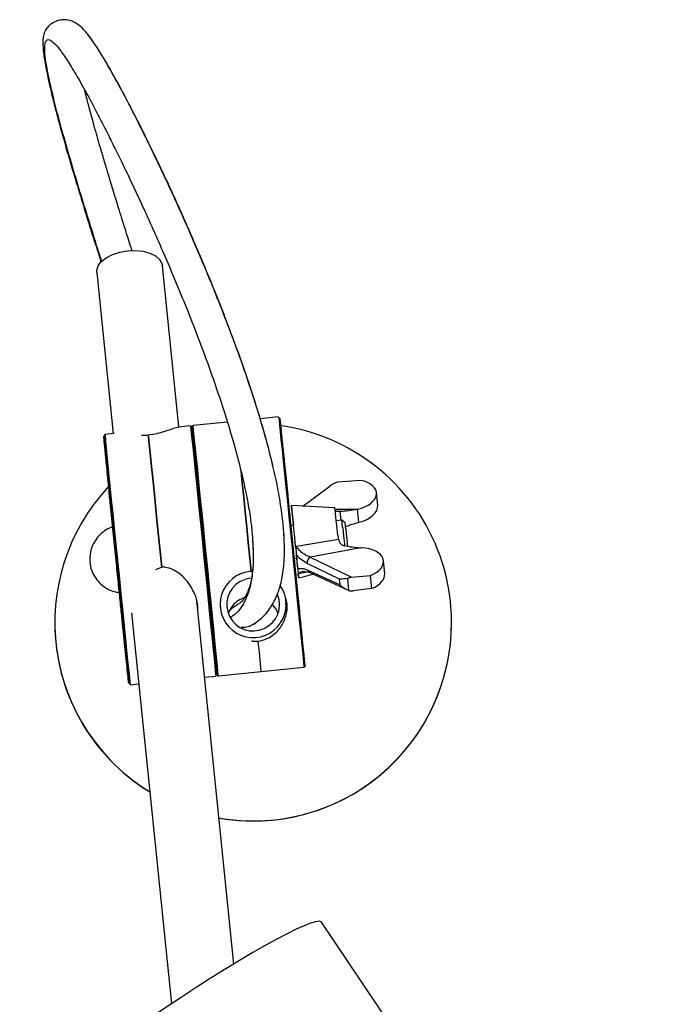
# Model space of a CAD drawing. Header units: millimetres. Extents: x 287 to 835, y 122 to 752.
# Tile 2 of 3: x 287 to 386, y 398 to 546. Entities that reach past the tile are written whole.
import ezdxf

# ---------------------------------------------------------------- set-up
doc = ezdxf.new("R2010")
doc.units = ezdxf.units.MM

msp = doc.modelspace()

# ---------------------------------------------------------------- linework, layer by layer
at = {"color": 8, "linetype": 'Continuous', "lineweight": 25}
for p, q in [((297.61, 543.64), (297.43, 543.9)), ((334.64, 472.38), (337.93, 472.35)), ((335.58, 470.68), (335.45, 472.02)), ((329.2, 462.65), (330.39, 462.92)), ((316.79, 447.38), (316.79, 447.41)), ((317.01, 447.2), (317.01, 447.2))]:
    msp.add_line(p, q, dxfattribs=at)
at = {"color": 7, "linetype": 'Continuous', "lineweight": 25}
for p, q in [((311.04, 484.79), (308.56, 509.12)), ((298.61, 508.11), (301.09, 483.78)), ((318.37, 485.53), (313.19, 485)), ((326.12, 486.31), (323.34, 486.03)), ((301.25, 483.8), (299.85, 483.66)), ((312.79, 484.96), (310.97, 484.78)), ((313.19, 485), (313.19, 485)), ((338.53, 476.72), (335.02, 476.45)), ((329.8, 472.85), (333.87, 475.85)), ((341.1, 472.96), (340.91, 474.87)), ((334.62, 472.6), (328.05, 472.94)), ((328.11, 472.3), (328.13, 472.09)), ((328.13, 472.09), (328.35, 469.95)), ((337.93, 472.35), (338.06, 472.38)), ((338.26, 470.38), (338.06, 472.38)), ((335.69, 470.7), (334.83, 470.61)), ((336.18, 470.3), (335.69, 470.7)), ((338.26, 470.38), (338.13, 470.35)), ((328.35, 469.95), (328.01, 469.92)), ((314.65, 468.57), (314.48, 468.55)), ((322.22, 467.26), (322.23, 466.75)), ((335.18, 467.77), (328.8, 466.71)), ((335.05, 468.39), (335.18, 467.77)), ((328.8, 466.71), (328.68, 466.78)), ((338.53, 466.55), (330.9, 465.14)), ((338.53, 466.55), (338.66, 466.54)), ((328.31, 464.92), (328.86, 464.98)), ((329.02, 463.36), (328.81, 465.48)), ((330.9, 465.14), (337.16, 462.08)), ((342.17, 462.67), (341.97, 464.58)), ((308.44, 463.61), (307.48, 463.23)), ((329.85, 463.03), (330.73, 462.85)), ((335.32, 461.79), (330.44, 464.18)), ((330.54, 463.18), (335.41, 460.92)), ((330.73, 462.85), (336.62, 460.12)), ((329.1, 462.59), (329.2, 462.65)), ((329.16, 461.99), (331.35, 462.56)), ((335.41, 460.92), (335.32, 461.79)), ((336.53, 461.88), (336.71, 460.09)), ((337.16, 462.08), (340.01, 462.36)), ((340.21, 460.39), (340.01, 462.36)), ((340.21, 460.39), (337.37, 460.03)), ((319.34, 403.64), (313.73, 458.5)), ((320.31, 458.75), (320.91, 459.02)), ((327.16, 458.79), (327.34, 458.01)), ((327.34, 457.57), (327.27, 458.32)), ((317.27, 457.97), (317.27, 457.54)), ((327.34, 457.57), (327.17, 458.19)), ((327.27, 456.86), (327.27, 457.97)), ((327.34, 458.01), (327.29, 457.5)), ((327.34, 457.57), (327.29, 457.07)), ((292.27, 455.26), (292.27, 455.24)), ((303.86, 456.69), (309.9, 397.62)), ((352.27, 455.24), (352.27, 455.26)), ((317.01, 447.2), (323.47, 447.85)), ((323.47, 447.85), (329.94, 448.5)), ((329.94, 448.51), (329.94, 448.5)), ((330.12, 448.73), (330.11, 448.64)), ((314.91, 446.98), (316.61, 447.16)), ((303.68, 445.85), (304.96, 445.98)), ((385.51, 331.53), (332.6, 409.97))]:
    msp.add_line(p, q, dxfattribs=at)
at = {"color": 7, "linetype": 'Continuous', "lineweight": 25, "flags": 128}
for points in [[(298.61, 508.11), (298.61, 508.43), (298.82, 509.12), (299.31, 509.78), (300.05, 510.37), (300.99, 510.86), (302.09, 511.21), (303.27, 511.42), (304.47, 511.47), (305.62, 511.34), (306.65, 511.06), (307.5, 510.64), (308.12, 510.1)], [(308.12, 510.1), (308.48, 509.47), (308.56, 509.12)], [(326.12, 486.31), (326.13, 486.2), (326.18, 485.79), (326.25, 485.09), (326.36, 484.11), (326.48, 482.87), (326.64, 481.39), (326.81, 479.68), (327.01, 477.78), (327.22, 475.72), (327.44, 473.53), (327.67, 471.24), (327.91, 468.89), (328.15, 466.51), (328.39, 464.16), (328.62, 461.85), (328.84, 459.63), (329.05, 457.53), (329.25, 455.59), (329.42, 453.83), (329.58, 452.29), (329.71, 450.99), (329.81, 449.94), (329.88, 449.17), (329.93, 448.69), (329.94, 448.51)], [(299.97, 482.57), (299.9, 483.21), (299.86, 483.58), (299.85, 483.64), (299.87, 483.41), (299.92, 482.89), (299.96, 482.54)], [(306.4, 483.59), (306.48, 482.8), (306.6, 481.73), (306.73, 480.4), (306.9, 478.83), (307.08, 477.04), (307.28, 475.07), (307.5, 472.95), (307.72, 470.7), (307.96, 468.37), (308.2, 466), (308.44, 463.61)], [(308.44, 463.61), (308.2, 466), (307.96, 468.37), (307.72, 470.7), (307.5, 472.95), (307.28, 475.07), (307.08, 477.04), (306.9, 478.83), (306.73, 480.4), (306.6, 481.73), (306.48, 482.8), (306.4, 483.59)], [(312.79, 484.96), (312.8, 484.89), (312.84, 484.52), (312.91, 483.87), (313.01, 482.93), (313.13, 481.73), (313.28, 480.28), (313.45, 478.6), (313.64, 476.73)], [(321.98, 462.96), (321.77, 464.98), (321.54, 467.33), (321.3, 469.67), (321.07, 471.97), (320.84, 474.18), (320.63, 476.28), (320.44, 478.14)], [(320.44, 478.12), (320.63, 476.28), (320.84, 474.18), (321.07, 471.97), (321.3, 469.67), (321.54, 467.33), (321.77, 464.98), (321.98, 462.96)], [(313.64, 476.73), (313.85, 474.69), (314.07, 472.52), (314.31, 470.24), (314.54, 467.9), (314.78, 465.52), (315.02, 463.16), (315.25, 460.84), (315.48, 458.6), (315.69, 456.49), (315.89, 454.52), (316.07, 452.73), (316.22, 451.16), (316.36, 449.82), (316.46, 448.73), (316.54, 447.92), (316.59, 447.4), (316.61, 447.17), (316.61, 447.16)], [(328.68, 466.78), (328.55, 468.11), (328.42, 469.39), (328.3, 470.57), (328.2, 471.56), (328.12, 472.31), (328.07, 472.78), (328.05, 472.94), (328.07, 472.78), (328.11, 472.3)], [(335.05, 468.39), (334.95, 469.38), (334.86, 470.3), (334.77, 471.12), (334.7, 471.78), (334.65, 472.26), (334.63, 472.54), (334.62, 472.6)], [(335.81, 469.61), (335.89, 468.83), (335.97, 467.96), (336.06, 467.13), (336.09, 466.86)], [(336.27, 469.41), (336.35, 468.67), (336.43, 467.88), (336.5, 467.14), (336.54, 466.75)], [(315.15, 463.59), (315.13, 463.76), (315.09, 464.2), (315.02, 464.87), (314.94, 465.69), (314.85, 466.55), (314.77, 467.36), (314.7, 468.01), (314.66, 468.43), (314.65, 468.57)], [(328.85, 464.98), (328.9, 464.44), (329.01, 463.43), (329.09, 462.66), (329.14, 462.17), (329.16, 461.99), (329.14, 462.14), (329.1, 462.59)], [(322, 461.96), (321.32, 461.85), (320.31, 461.45)], [(302.82, 454.08), (303.01, 452.21), (303.18, 450.54), (303.33, 449.09), (303.46, 447.88), (303.55, 446.95), (303.62, 446.29), (303.67, 445.93), (303.68, 445.86), (303.66, 446.09), (303.61, 446.62), (303.53, 447.43), (303.46, 448.09)], [(332.6, 409.97), (332.56, 410.01), (332.25, 410.11), (331.72, 410.04), (330.95, 409.81), (329.97, 409.43), (328.78, 408.9), (327.4, 408.22), (325.84, 407.4), (324.11, 406.44), (322.24, 405.37)], [(322.24, 405.37), (320.23, 404.19), (318.13, 402.9), (315.93, 401.54), (313.67, 400.1), (311.38, 398.6), (309.06, 397.06), (306.76, 395.5), (304.48, 393.93), (302.26, 392.37), (300.12, 390.83), (298.08, 389.32), (296.15, 387.87), (294.37, 386.49), (292.75, 385.2), (291.3, 384), (290.04, 382.91), (288.98, 381.93), (288.14, 381.09), (287.52, 380.39), (287.12, 379.83), (286.96, 379.43), (287, 379.22)]]:
    msp.add_lwpolyline(points, dxfattribs=at)
at = {"color": 8, "linetype": 'Continuous', "lineweight": 25, "flags": 128}
for points in [[(317.01, 447.2), (316.99, 447.38), (316.95, 447.87), (316.87, 448.63), (316.77, 449.68), (316.64, 450.98), (316.49, 452.52), (316.31, 454.28), (316.12, 456.22), (315.91, 458.32), (315.69, 460.54), (315.45, 462.85), (315.22, 465.21), (314.98, 467.58), (314.74, 469.93), (314.51, 472.22), (314.28, 474.41), (314.07, 476.48), (313.88, 478.38), (313.7, 480.08), (313.55, 481.56), (313.42, 482.81), (313.32, 483.78), (313.25, 484.48), (313.2, 484.89), (313.19, 485)], [(300.71, 475.42), (300.52, 477.3), (300.35, 478.97), (300.2, 480.42), (300.07, 481.62), (299.97, 482.56), (299.97, 482.57)], [(303.46, 448.09), (303.42, 448.51), (303.29, 449.85), (303.13, 451.43), (302.95, 453.21), (302.76, 455.18), (302.55, 457.3), (302.32, 459.53), (302.09, 461.85), (301.85, 464.22), (301.61, 466.59), (301.37, 468.93), (301.14, 471.21), (300.92, 473.39), (300.71, 475.42)]]:
    msp.add_lwpolyline(points, dxfattribs=at)
at = {"color": 7, "linetype": 'Continuous', "lineweight": 25}
for centre, radius, start, end in [((322.27, 455.26), 30, 260.03, 82.3545), ((322.27, 455.26), 29.99, 136.9673, 238.5693), ((224.71, 458.6), 111.64, 5.6628, 6.2217), ((259.22, 461.84), 77.43, 5.6108, 6.2731), ((190.33, 455.12), 111.64, 5.6628, 6.2217), ((331.57, 464.22), 1.14, 126.2642, 182.3096), ((322.27, 457.97), 5, 91.4152, 119.3686), ((322.27, 457.97), 5, 119.3758, 35.0388), ((322.27, 457.97), 4, 119.3765, 22.115), ((322.27, 455.26), 4, 119.3681, 153.4877), ((322.27, 455.26), 4, 19.7964, 42.8033), ((322.27, 455.25), 30, 180.0012, 238.5722), ((322.27, 455.25), 30, 260.0368, 359.9958), ((-57.82, 413.23), 382.87, 5.1888, 5.8764), ((-57.82, 413.23), 382.87, 5.1888, 5.8764)]:
    msp.add_arc(centre, radius, start, end, dxfattribs=at)
at = {"color": 8, "linetype": 'Continuous', "lineweight": 25}
msp.add_arc((330.93, 463.18), 0.39, 181.1126, 240.2079, dxfattribs=at)
at = {"color": 7, "linetype": 'Continuous', "lineweight": 25}
for centre, major_axis, ratio, start_param, end_param in [((336.93, 474.53), (3.99, 0.31), 0.574696, 2.022894, 2.397164), ((336.93, 474.53), (3.99, 0.31), 0.574696, 4.95496, 7.395298), ((337.13, 472.51), (3.97, 0.48), 0.57475, 4.930444, 6.270926), ((337.99, 464.24), (3.99, 0.31), 0.574696, 5.199393, 7.639731), ((337.21, 461.47), (1.01, 0.11), 0.603744, 1.553858, 2.249108), ((338.19, 462.21), (3.97, 0.48), 0.57475, 5.174877, 6.270926), ((337.3, 460.64), (1.01, 0.13), 0.603463, 4.012945, 4.708194)]:
    msp.add_ellipse(centre, major_axis=major_axis, ratio=ratio, start_param=start_param, end_param=end_param, dxfattribs=at)
for points, knots in [([(297.6, 543.7), (297.28, 544.11), (296.69, 544.85), (295.79, 545.63), (294.98, 546.1), (294.17, 546.31), (293.52, 546.34), (292.59, 546.17), (291.78, 545.79), (291.12, 545.19), (290.78, 544.61), (290.65, 544.27), (290.52, 543.78), (290.46, 543.13), (290.48, 542.34), (290.55, 541.47), (290.67, 540.59), (290.86, 539.45), (291.14, 538), (291.54, 536.2), (292.05, 534.07), (292.68, 531.67), (293.39, 529.05), (294.18, 526.27), (295.03, 523.39), (295.92, 520.42), (297, 516.9), (298.13, 513.29), (298.94, 510.76), (299.28, 509.68)], [0, 0, 0, 0, 0.071891, 0.130913, 0.177725, 0.213968, 0.241879, 0.261019, 0.284691, 0.304104, 0.322373, 0.340688, 0.360972, 0.394964, 0.43525, 0.45787, 0.482977, 0.510393, 0.540147, 0.572534, 0.607462, 0.645056, 0.685218, 0.727787, 0.773189, 0.820123, 0.869612, 0.944529, 1, 1, 1, 1]), ([(297.43, 543.9), (297.37, 543.99), (297.17, 544.28), (297.01, 544.42), (296.91, 544.52)], [0, 0, 0, 0, 0.319213, 1, 1, 1, 1]), ([(300.23, 539.54), (300.03, 539.9), (299.37, 541.04), (298.48, 542.46), (297.87, 543.3), (297.61, 543.64)], [0, 0, 0, 0, 0.2113141, 0.67454, 1, 1, 1, 1]), ([(293.17, 541.61), (293.54, 541.08), (294.26, 540.05), (295.65, 537.78), (297.18, 535.05), (298.65, 532.27), (300.01, 529.63), (301.19, 527.26), (302.41, 524.8), (303.68, 522.15), (305.01, 519.31), (306.4, 516.3), (307.83, 513.09), (309.34, 509.63), (310.94, 505.84), (312.6, 501.76), (314.31, 497.34), (315.91, 492.99), (317.33, 488.86), (318.55, 485.02), (319.67, 481.17), (320.62, 477.46), (321.34, 474.12), (321.82, 471.32), (322.1, 469.05), (322.18, 467.84), (322.22, 467.26)], [0, 0, 0, 0, 0.066469, 0.129838, 0.194641, 0.259268, 0.302322, 0.343802, 0.3834, 0.423555, 0.465472, 0.505757, 0.544433, 0.585797, 0.626919, 0.668033, 0.710555, 0.753486, 0.786003, 0.818832, 0.852361, 0.886105, 0.918794, 0.948724, 0.975491, 1, 1, 1, 1]), ([(325.24, 479.01), (324.95, 480.19), (324.37, 482.55), (323.29, 486.27), (322.13, 489.96), (320.92, 493.56), (319.55, 497.36), (318.07, 501.31), (316.48, 505.32), (314.97, 508.99), (313.54, 512.35), (312.21, 515.39), (310.73, 518.72), (309.08, 522.3), (307.33, 525.98), (305.68, 529.35), (304.2, 532.26), (302.83, 534.88), (301.57, 537.23), (300.77, 538.63), (300.38, 539.32)], [0, 0, 0, 0, 0.042469, 0.085974, 0.127995, 0.169409, 0.210438, 0.263358, 0.315461, 0.367131, 0.416022, 0.464071, 0.509531, 0.581786, 0.656367, 0.727218, 0.801771, 0.866205, 0.933748, 1, 1, 1, 1]), ([(303.95, 511.46), (303.9, 511.62), (303.55, 512.7), (302.88, 514.83), (301.96, 517.77), (301.12, 520.49), (300.39, 522.91), (299.74, 525.06), (299.02, 527.51), (298.26, 530.16), (297.51, 532.92), (297.02, 534.78), (296.82, 535.62), (296.8, 535.71)], [0, 0, 0, 0, 0.0202582, 0.144463, 0.2777239, 0.39805, 0.4867011, 0.5769452, 0.6608178, 0.7808694, 0.8904701, 0.9893467, 1, 1, 1, 1]), ([(330.12, 448.73), (330.12, 448.77), (330.11, 448.87), (330.05, 449.52), (329.93, 450.71), (329.78, 452.26), (329.62, 453.89), (329.47, 455.35), (329.31, 457.02), (329.12, 458.88), (328.91, 460.92), (328.7, 463.11), (328.47, 465.39), (328.23, 467.72), (327.99, 470.05), (327.76, 472.31), (327.54, 474.48), (327.34, 476.49), (327.15, 478.32), (326.99, 479.95), (326.84, 481.37), (326.68, 482.93), (326.53, 484.41), (326.41, 485.5), (326.35, 486.04), (326.34, 486.08), (326.34, 486.1)], [0, 0, 0, 0, 0.042803, 0.09123, 0.145796, 0.206804, 0.239759, 0.274258, 0.310201, 0.347441, 0.385789, 0.425012, 0.464841, 0.50498, 0.545119, 0.584948, 0.624171, 0.662519, 0.699759, 0.735702, 0.770201, 0.803156, 0.864164, 0.91873, 0.967157, 1, 1, 1, 1]), ([(305.4, 483.56), (305.46, 483.56), (305.77, 483.55), (306.12, 483.57), (306.4, 483.59)], [0, 0, 0, 0, 0.205679, 1, 1, 1, 1]), ([(306.4, 483.59), (306.86, 483.67), (307.76, 483.81), (309.1, 484.2), (310.21, 484.57), (310.94, 484.82), (310.97, 484.77), (310.97, 484.77)], [0, 0, 0, 0, 0.186689, 0.371606, 0.671364, 0.979275, 1, 1, 1, 1]), ([(313.85, 476.64), (313.79, 477.31), (313.64, 478.73), (313.44, 480.68), (313.25, 482.49), (313.13, 483.67), (313.06, 484.35), (313.02, 484.7), (313, 484.81), (313, 484.78), (313.02, 484.63), (313.02, 484.61)], [0, 0, 0, 0, 0.1208545, 0.2575859, 0.4116538, 0.5839069, 0.6769561, 0.7743643, 0.8758472, 0.9809948, 1, 1, 1, 1]), ([(313.19, 485), (313.15, 484.99), (313.07, 484.98), (313.04, 484.9), (313.02, 484.87)], [0, 0, 0, 0, 0.499346, 1, 1, 1, 1]), ([(302.61, 454.17), (302.54, 454.88), (302.38, 456.37), (302.12, 459.01), (301.8, 462.11), (301.51, 465.01), (301.26, 467.49), (301.06, 469.46), (300.86, 471.45), (300.66, 473.42), (300.47, 475.34), (300.29, 477.14), (300.13, 478.78), (299.98, 480.21), (299.87, 481.41), (299.78, 482.34), (299.71, 482.99), (299.68, 483.37), (299.67, 483.48), (299.69, 483.35), (299.73, 482.98), (299.76, 482.68), (299.79, 482.38), (299.79, 482.35)], [0, 0, 0, 0, 0.053042, 0.113052, 0.180671, 0.256271, 0.297109, 0.339861, 0.384401, 0.430549, 0.47807, 0.526675, 0.576031, 0.625771, 0.675511, 0.724867, 0.773472, 0.820993, 0.867142, 0.911681, 0.954433, 0.995271, 1, 1, 1, 1]), ([(314.62, 468.56), (314.56, 469.18), (314.42, 470.55), (314.21, 472.58), (314.01, 474.63), (313.82, 476.49), (313.65, 478.16), (313.51, 479.62), (313.35, 481.25), (313.26, 482.16), (313.2, 482.74)], [0, 0, 0, 0, 0.103274, 0.22958, 0.353069, 0.47299, 0.588732, 0.699827, 0.80595, 1, 1, 1, 1]), ([(326.95, 468.17), (326.9, 468.92), (326.8, 470.64), (326.34, 473.71), (325.81, 476.57), (325.38, 478.33), (325.25, 478.89)], [0, 0, 0, 0, 0.2580246, 0.5878039, 0.8669371, 1, 1, 1, 1]), ([(313.85, 476.64), (313.85, 476.66), (313.84, 476.69), (313.78, 476.72), (313.71, 476.74), (313.67, 476.73), (313.64, 476.73)], [0, 0, 0, 0, 0.270261, 0.562429, 0.789736, 1, 1, 1, 1]), ([(316.78, 447.43), (316.78, 447.44), (316.78, 447.48), (316.75, 447.83), (316.69, 448.47), (316.6, 449.41), (316.48, 450.6), (316.34, 452.04), (316.17, 453.68), (315.99, 455.48), (315.8, 457.39), (315.6, 459.36), (315.4, 461.36), (315.21, 463.32), (314.95, 465.81), (314.66, 468.7), (314.35, 471.8), (314.08, 474.44), (313.93, 475.94), (313.85, 476.64)], [0, 0, 0, 0, 0.02867, 0.084893, 0.142398, 0.200792, 0.25964, 0.318489, 0.376882, 0.434388, 0.490611, 0.54521, 0.597905, 0.648485, 0.696802, 0.786246, 0.866247, 0.937245, 1, 1, 1, 1]), ([(300.52, 475.29), (300.52, 475.31), (300.53, 475.34), (300.58, 475.39), (300.64, 475.41), (300.69, 475.42), (300.71, 475.42)], [0, 0, 0, 0, 0.270261, 0.562429, 0.789736, 1, 1, 1, 1]), ([(335.45, 472.02), (335.35, 472.01), (335.16, 472.01), (334.94, 472.02), (334.8, 472.08), (334.75, 472.16), (334.72, 472.19)], [0, 0, 0, 0, 0.250176, 0.499803, 0.764556, 1, 1, 1, 1]), ([(337.93, 472.35), (337.52, 472.27), (336.69, 472.1), (335.86, 472.05), (335.45, 472.02)], [0, 0, 0, 0, 0.497275, 1, 1, 1, 1]), ([(336.24, 469.73), (336.46, 469.82), (337.08, 470.07), (337.72, 470.24), (338.13, 470.35)], [0, 0, 0, 0, 0.350897, 1, 1, 1, 1]), ([(301.06, 469.67), (300.88, 469.62), (300.34, 469.46), (299.54, 468.94), (298.71, 468.15), (298.08, 467.18), (297.68, 466.11), (297.53, 465.13), (297.57, 464.54), (297.59, 464.33)], [0, 0, 0, 0, 0.078591, 0.244454, 0.410318, 0.576182, 0.742046, 0.907913, 1, 1, 1, 1]), ([(322.3, 454.97), (322.72, 455.27), (323.48, 455.81), (324.39, 456.79), (325.01, 457.67), (325.43, 458.4), (325.73, 459.02), (325.98, 459.62), (326.24, 460.35), (326.5, 461.27), (326.73, 462.44), (326.92, 464), (327.05, 466.05), (326.97, 467.88), (326.93, 468.76)], [0, 0, 0, 0, 0.128511, 0.230804, 0.313881, 0.377317, 0.422289, 0.468667, 0.524991, 0.598169, 0.6775, 0.766072, 0.887812, 1, 1, 1, 1]), ([(335.18, 467.77), (335.23, 467.61), (335.33, 467.34), (335.6, 467.04), (335.83, 466.92), (335.96, 466.89), (335.98, 466.88)], [0, 0, 0, 0, 0.402722, 0.675927, 0.950388, 1, 1, 1, 1]), ([(322.23, 466.75), (322.26, 466.11), (322.31, 464.75), (322.2, 463.18), (322.03, 461.9), (321.82, 460.98), (321.58, 460.23), (321.32, 459.59), (321.01, 459.02), (320.63, 458.51), (320.25, 458.15), (319.96, 457.99), (319.81, 457.91)], [0, 0, 0, 0, 0.0986, 0.210035, 0.308901, 0.388865, 0.458355, 0.538214, 0.630689, 0.741974, 0.861705, 1, 1, 1, 1]), ([(328.68, 466.78), (328.69, 466.66), (328.72, 466.42), (328.76, 465.97), (328.79, 465.67), (328.81, 465.48)], [0, 0, 0, 0, 0.275983, 0.551853, 1, 1, 1, 1]), ([(330.9, 465.14), (330.7, 465.22), (330.31, 465.37), (329.74, 465.73), (329.2, 466.17), (328.93, 466.54), (328.8, 466.71)], [0, 0, 0, 0, 0.25657, 0.510605, 0.759429, 1, 1, 1, 1]), ([(335.98, 466.88), (336.4, 466.8), (337.25, 466.63), (338.1, 466.58), (338.53, 466.55)], [0, 0, 0, 0, 0.49695, 1, 1, 1, 1]), ([(297.59, 464.33), (297.61, 464.13), (297.69, 463.56), (298.01, 462.64), (298.61, 461.67), (299.41, 460.84), (300.38, 460.23), (301.28, 459.86), (301.86, 459.81), (302.05, 459.79)], [0, 0, 0, 0, 0.087858, 0.251436, 0.417406, 0.58339, 0.749373, 0.915357, 1, 1, 1, 1]), ([(330.44, 464.18), (330.16, 464.34), (329.59, 464.66), (329.07, 465.21), (328.81, 465.48)], [0, 0, 0, 0, 0.500453, 1, 1, 1, 1]), ([(313.88, 457.08), (313.89, 457.43), (313.92, 458.38), (313.28, 460.07), (312.14, 461.81), (310.69, 463.02), (309.43, 463.56), (308.72, 463.6), (308.44, 463.61)], [0, 0, 0, 0, 0.120496, 0.334205, 0.581698, 0.778368, 0.914603, 1, 1, 1, 1]), ([(316.7, 448.15), (316.67, 448.45), (316.6, 449.12), (316.45, 450.58), (316.29, 452.14), (316.14, 453.56), (315.97, 455.19), (315.79, 457.02), (315.58, 459.03), (315.36, 461.2), (315.2, 462.75), (315.12, 463.59), (315.11, 463.65)], [0, 0, 0, 0, 0.132481, 0.296728, 0.385453, 0.478334, 0.5751, 0.675361, 0.778604, 0.884203, 0.991432, 1, 1, 1, 1]), ([(329.02, 463.36), (329.25, 463.41), (329.7, 463.5), (330.26, 463.28), (330.54, 463.18)], [0, 0, 0, 0, 0.500031, 1, 1, 1, 1]), ([(329.02, 463.36), (329.03, 463.27), (329.05, 463.08), (329.08, 462.85), (329.09, 462.69), (329.1, 462.59)], [0, 0, 0, 0, 0.280067, 0.574502, 1, 1, 1, 1]), ([(336.53, 461.88), (336.16, 461.84), (335.73, 461.8), (335.38, 461.79), (335.32, 461.79), (335.32, 461.79)], [0, 0, 0, 0, 0.828983, 0.992071, 1, 1, 1, 1]), ([(335.41, 460.92), (335.41, 460.92), (335.77, 460.6), (336.21, 460.29), (336.69, 460.1), (336.71, 460.09)], [0, 0, 0, 0, 0.0079407, 0.9631549, 1, 1, 1, 1]), ([(323.03, 452.42), (323.48, 452.53), (324.38, 452.75), (325.67, 453.58), (326.77, 454.85), (327.39, 456.68), (327.51, 458.18), (327.17, 458.91), (327.16, 458.94)], [0, 0, 0, 0, 0.140287, 0.279242, 0.504495, 0.735873, 0.991929, 1, 1, 1, 1]), ([(318.57, 456.68), (318.6, 456.77), (318.7, 457.08), (319.13, 457.53), (319.59, 457.78), (319.81, 457.91)], [0, 0, 0, 0, 0.181145, 0.61101, 1, 1, 1, 1]), ([(327.17, 458.23), (327.29, 457.86), (327.42, 457.45), (327.36, 457.07), (327.35, 457.03)], [0, 0, 0, 0, 0.888329, 1, 1, 1, 1]), ([(303.25, 448.25), (303.25, 448.2), (303.3, 447.75), (303.35, 447.14), (303.42, 446.47), (303.45, 446.1), (303.46, 445.99), (303.44, 446.12), (303.41, 446.46), (303.33, 447.14), (303.21, 448.32), (303.02, 450.14), (302.82, 452.08), (302.68, 453.51), (302.61, 454.17)], [0, 0, 0, 0, 0.0108422, 0.095596, 0.1790608, 0.2606636, 0.3399092, 0.4163927, 0.4898054, 0.5599328, 0.6897531, 0.8058679, 0.9089168, 1, 1, 1, 1]), ([(322.29, 454.99), (322.16, 454.9), (321.8, 454.67), (321.15, 454.47), (320.68, 454.48), (320.48, 454.48)], [0, 0, 0, 0, 0.2490393, 0.6909875, 1, 1, 1, 1]), ([(322.02, 452.5), (322.09, 452.48), (322.4, 452.4), (322.75, 452.41), (323.03, 452.42)], [0, 0, 0, 0, 0.205679, 1, 1, 1, 1]), ([(316.67, 448.46), (316.67, 448.43), (316.69, 448.28), (316.7, 448.21), (316.7, 448.15)], [0, 0, 0, 0, 0.218122, 1, 1, 1, 1]), ([(329.94, 448.5), (329.98, 448.51), (330.05, 448.53), (330.09, 448.61), (330.11, 448.64)], [0, 0, 0, 0, 0.499346, 1, 1, 1, 1]), ([(316.79, 447.38), (316.8, 447.35), (316.81, 447.29), (316.87, 447.23), (316.94, 447.2), (316.99, 447.2), (317.01, 447.2)], [0, 0, 0, 0, 0.270261, 0.562429, 0.789736, 1, 1, 1, 1])]:
    msp.add_open_spline(points, degree=3, knots=knots, dxfattribs=at)
at = {"color": 8, "linetype": 'Continuous', "lineweight": 25}
for points, knots in [([(299.39, 509.77), (299.06, 510.8), (298.29, 513.21), (297.08, 517.09), (295.76, 521.38), (294.46, 525.75), (293.3, 529.83), (292.33, 533.49), (291.59, 536.53), (291.07, 539.06), (290.79, 540.91), (290.72, 542.13), (290.81, 542.9), (291.01, 543.28), (291.41, 543.4), (292.08, 542.92), (292.73, 542.23), (293.13, 541.64), (293.16, 541.61)], [0, 0, 0, 0, 0.055812, 0.131459, 0.204164, 0.275966, 0.348699, 0.402096, 0.454043, 0.505602, 0.557428, 0.610417, 0.662959, 0.719299, 0.772801, 0.882501, 0.993416, 1, 1, 1, 1]), ([(325.25, 478.89), (325.1, 479.52), (324.69, 481.31), (323.8, 484.5), (322.51, 488.76), (320.94, 493.47), (319.14, 498.43), (317.21, 503.44), (315.19, 508.39), (313.15, 513.18), (311.21, 517.55), (309.35, 521.63), (307.53, 525.47), (305.76, 529.11), (304.06, 532.49), (302.46, 535.54), (301.18, 537.91), (300.48, 539.11), (300.23, 539.54)], [0, 0, 0, 0, 0.023112, 0.066599, 0.110308, 0.168607, 0.227274, 0.285634, 0.355761, 0.425997, 0.494738, 0.56424, 0.638143, 0.714819, 0.794494, 0.876461, 0.956117, 1, 1, 1, 1]), ([(313.02, 484.87), (313.02, 484.86), (313, 484.83), (313, 484.81), (313.01, 484.78)], [0, 0, 0, 0, 0.219122, 1, 1, 1, 1]), ([(313.02, 484.66), (313.04, 484.5), (313.08, 484.18), (313.19, 483.05), (313.35, 481.59), (313.51, 480.02), (313.65, 478.6), (313.82, 476.97), (314.01, 475.14), (314.21, 473.13), (314.43, 470.97), (314.66, 468.7), (314.9, 466.37), (315.13, 464.04), (315.36, 461.76), (315.58, 459.58), (315.79, 457.54), (315.97, 455.67), (316.14, 454), (316.29, 452.54), (316.45, 450.91), (316.6, 449.36), (316.72, 448.18), (316.78, 447.56), (316.78, 447.47), (316.78, 447.43)], [0, 0, 0, 0, 0.050631, 0.107688, 0.171481, 0.205941, 0.242015, 0.279598, 0.318538, 0.358637, 0.399651, 0.441298, 0.48327, 0.525241, 0.566888, 0.607902, 0.648001, 0.686941, 0.724524, 0.760598, 0.795058, 0.858851, 0.915908, 0.966546, 1, 1, 1, 1]), ([(299.79, 482.35), (299.84, 481.94), (299.92, 481.13), (300.11, 479.32), (300.31, 477.38), (300.45, 475.96), (300.52, 475.29)], [0, 0, 0, 0, 0.281748, 0.550565, 0.789133, 1, 1, 1, 1]), ([(300.52, 475.29), (300.59, 474.59), (300.75, 473.09), (301.02, 470.46), (301.33, 467.35), (301.62, 464.46), (301.87, 461.98), (302.07, 460.01), (302.27, 458.02), (302.47, 456.04), (302.66, 454.13), (302.84, 452.33), (303, 450.69), (303.14, 449.3), (303.21, 448.58), (303.25, 448.25)], [0, 0, 0, 0, 0.079262, 0.168937, 0.269981, 0.382953, 0.443979, 0.507863, 0.57442, 0.643381, 0.714393, 0.787025, 0.860779, 0.935107, 1, 1, 1, 1]), ([(322.17, 467.83), (322.22, 466.92), (322.34, 464.93), (322.17, 462.53), (321.78, 460.41), (321.18, 458.73), (320.42, 457.43), (319.62, 456.52), (319.04, 456.15), (318.81, 456)], [0, 0, 0, 0, 0.127315, 0.279672, 0.433203, 0.588595, 0.742709, 0.896466, 1, 1, 1, 1]), ([(329.2, 462.65), (329.31, 462.76), (329.49, 462.94), (329.76, 462.99), (329.87, 463.01)], [0, 0, 0, 0, 0.579644, 1, 1, 1, 1]), ([(330.11, 448.64), (330.11, 448.64), (330.11, 448.61), (330.07, 448.57), (330.01, 448.52), (329.96, 448.51), (329.94, 448.51)], [0, 0, 0, 0, 0.002644, 0.401959, 0.712626, 1, 1, 1, 1])]:
    msp.add_open_spline(points, degree=3, knots=knots, dxfattribs=at)

doc.saveas('drawing.dxf')
